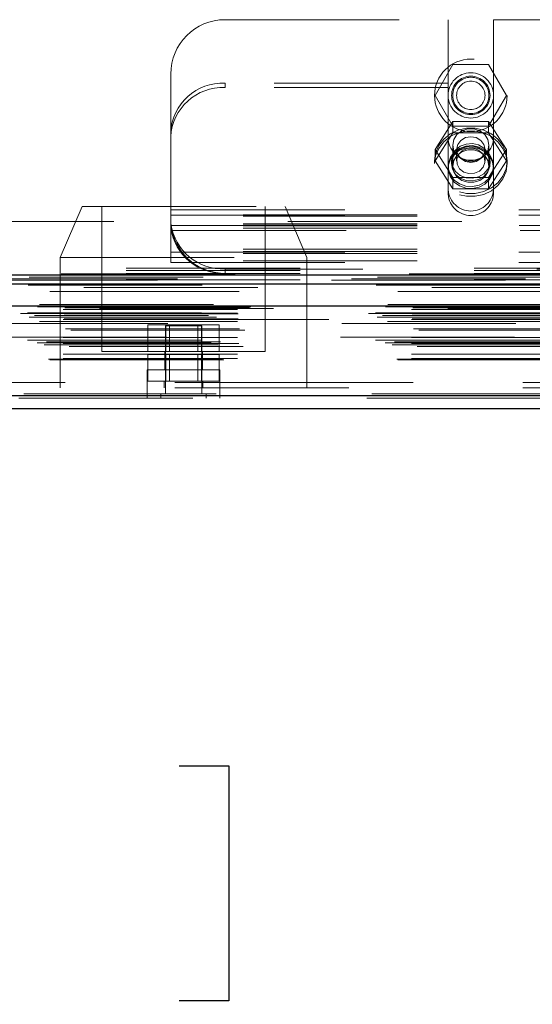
# Model space of a CAD drawing. Header units: inches. Extents: x 0.2 to 10.8, y 0.2 to 8.2.
# Tile 81 of 123: x 3.489 to 3.784, y 6.651 to 7.217. Entities that reach past the tile are written whole.
import ezdxf

# ---------------------------------------------------------------- set-up
doc = ezdxf.new("R2010")
doc.units = ezdxf.units.IN
doc.header["$MEASUREMENT"] = 0
doc.linetypes.add('HIDDEN', pattern=[0.07500000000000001, 0.05, -0.025])
doc.layers.add('DIMENSIONS', color=140, linetype='Continuous')
doc.styles.add('SLDTEXTSTYLE0', font='TXT', dxfattribs={"width": 0.7})
doc.dimstyles.new('SLDDIMSTYLE1', dxfattribs={"dimtxt": 0.0849609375, "dimasz": 0.13, "dimexe": 0, "dimexo": 0.0625, "dimgap": 0.021240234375, "dimtad": 0, "dimtih": 1, "dimtoh": 1, "dimlfac": 12, "dimrnd": 1e-09, "dimzin": 12, "dimdsep": 46, "dimtxsty": 'SLDTEXTSTYLE0', "dimsah": 1, "dimcen": 0.09, "dimadec": 0, "dimazin": 3, "dimtfac": 1, "dimtmove": 0, "dimatfit": 0, "dimfxl": 0, "dimfrac": 2, "dimtolj": 1, "dimtzin": 12, "dimarcsym": 0})

# ---------------------------------------------------------------- blocks, each defined once
blk = doc.blocks.new('_D_3')
at = {"layer": 'DIMENSIONS'}
for p, q in [((2.846755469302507, 7.04298873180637), (2.846755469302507, 6.662832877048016)), ((2.981364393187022, 6.969915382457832), (2.981364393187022, 6.662832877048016)), ((2.846755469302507, 6.787832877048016), (2.596755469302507, 6.787832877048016)), ((2.981364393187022, 6.787832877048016), (3.2131393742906, 6.787832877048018)), ((3.328272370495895, 6.787832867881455), (3.299742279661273, 6.787832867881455)), ((3.299742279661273, 6.787832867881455), (3.299742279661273, 6.652802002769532)), ((3.580741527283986, 6.787832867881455), (3.609271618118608, 6.787832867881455)), ((3.609271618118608, 6.787832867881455), (3.609271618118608, 6.652802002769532)), ((3.299742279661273, 6.652802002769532), (3.328272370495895, 6.652802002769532)), ((3.609271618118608, 6.652802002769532), (3.580741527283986, 6.652802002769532))]:
    blk.add_line(p, q, dxfattribs=at)
for points in [[(2.846755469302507, 6.787832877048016), (2.716755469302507, 6.807832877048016), (2.716755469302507, 6.767832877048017)], [(2.981364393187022, 6.787832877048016), (3.111364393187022, 6.767832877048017), (3.111364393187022, 6.807832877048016)]]:
    blk.add_solid(points, dxfattribs=at)
at = {"layer": 'DIMENSIONS', "char_height": 0.08333333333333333, "attachment_point": 1, "style": 'SLDTEXTSTYLE0'}
for s, insert in [('1.62', (3.328272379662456, 6.914275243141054)), ('41.0', (3.328272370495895, 6.760224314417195))]:
    blk.add_mtext(s, dxfattribs=dict(at, insert=insert))

msp = doc.modelspace()

# ---------------------------------------------------------------- linework, layer by layer
at = {"color": 7, "linetype": 'HIDDEN', "lineweight": 18}
for p, q in [((3.607172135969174, 7.21674609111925), (3.735317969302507, 7.21674609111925)), ((3.735317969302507, 7.21674609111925), (3.735317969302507, 7.180261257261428)), ((3.761359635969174, 7.21674609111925), (3.932151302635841, 7.21674609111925)), ((3.761359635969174, 7.21674609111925), (3.761359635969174, 7.180261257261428)), ((3.727842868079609, 7.173246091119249), (3.738090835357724, 7.190996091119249)), ((3.738090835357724, 7.190996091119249), (3.758586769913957, 7.190996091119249)), ((3.758586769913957, 7.190996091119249), (3.768834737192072, 7.173246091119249)), ((3.575922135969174, 7.151939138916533), (3.575922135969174, 7.18549609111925)), ((3.607172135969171, 7.180261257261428), (3.607172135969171, 7.177725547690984)), ((3.735317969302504, 7.180261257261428), (3.607172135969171, 7.180261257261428)), ((3.735317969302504, 7.177725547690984), (3.607172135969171, 7.177725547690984)), ((3.735317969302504, 7.177725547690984), (3.735317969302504, 7.180261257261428)), ((3.735317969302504, 7.116360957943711), (3.735317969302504, 7.177725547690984)), ((3.932151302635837, 7.180261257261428), (3.761359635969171, 7.180261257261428)), ((3.761359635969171, 7.177725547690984), (3.761359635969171, 7.180261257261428)), ((3.761359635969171, 7.116360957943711), (3.761359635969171, 7.177725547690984)), ((3.932151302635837, 7.177725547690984), (3.761359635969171, 7.177725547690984)), ((3.738090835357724, 7.155496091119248), (3.727842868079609, 7.173246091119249)), ((3.768834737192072, 7.173246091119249), (3.758586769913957, 7.155496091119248)), ((3.738090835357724, 7.15820223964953), (3.727842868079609, 7.14211527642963)), ((3.738090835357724, 7.151686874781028), (3.738090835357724, 7.15820223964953)), ((3.758586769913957, 7.15820223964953), (3.738090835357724, 7.15820223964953)), ((3.758586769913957, 7.155496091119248), (3.738090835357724, 7.155496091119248)), ((3.758586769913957, 7.151686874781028), (3.758586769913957, 7.15820223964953)), ((3.768834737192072, 7.14211527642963), (3.758586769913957, 7.15820223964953)), ((3.575922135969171, 7.149403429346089), (3.575922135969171, 7.151939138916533)), ((3.575922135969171, 7.082412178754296), (3.575922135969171, 7.149403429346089)), ((3.738090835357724, 7.151686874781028), (3.727842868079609, 7.135599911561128)), ((3.758586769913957, 7.151686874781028), (3.738090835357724, 7.151686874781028)), ((3.768834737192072, 7.135599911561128), (3.758586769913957, 7.151686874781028)), ((3.727842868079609, 7.135599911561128), (3.727842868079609, 7.14211527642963)), ((3.727842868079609, 7.14211527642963), (3.738090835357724, 7.12602831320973)), ((3.737922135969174, 7.144686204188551), (3.737922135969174, 7.132579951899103)), ((3.740176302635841, 7.14211527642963), (3.740176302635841, 7.135599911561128)), ((3.75650130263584, 7.135599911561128), (3.75650130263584, 7.14211527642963)), ((3.758586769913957, 7.12602831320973), (3.768834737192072, 7.14211527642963)), ((3.758755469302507, 7.132579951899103), (3.758755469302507, 7.144686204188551)), ((3.768834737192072, 7.135599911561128), (3.768834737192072, 7.14211527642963)), ((3.727505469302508, 7.135599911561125), (3.727505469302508, 7.134015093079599)), ((3.727842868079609, 7.135599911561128), (3.738090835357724, 7.119512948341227)), ((3.737297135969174, 7.135599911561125), (3.737297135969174, 7.134015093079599)), ((3.758586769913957, 7.119512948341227), (3.768834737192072, 7.135599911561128)), ((3.759380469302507, 7.134015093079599), (3.759380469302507, 7.135599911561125)), ((3.769172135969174, 7.134015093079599), (3.769172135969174, 7.135599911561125)), ((3.738090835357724, 7.12602831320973), (3.758586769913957, 7.12602831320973)), ((3.738090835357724, 7.119512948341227), (3.738090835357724, 7.12602831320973)), ((3.758586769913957, 7.119512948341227), (3.758586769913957, 7.12602831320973)), ((3.738090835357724, 7.119512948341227), (3.758586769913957, 7.119512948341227)), ((3.52494351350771, 7.109318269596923), (3.51244351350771, 7.080151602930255)), ((3.52494351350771, 7.109318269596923), (3.641610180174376, 7.109318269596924)), ((3.536401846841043, 7.109318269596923), (3.536401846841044, 7.025984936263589)), ((3.630151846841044, 7.02598493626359), (3.630151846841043, 7.109318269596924)), ((3.654110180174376, 7.080151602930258), (3.641610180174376, 7.109318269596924)), ((3.575922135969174, 7.10749609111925), (4.117588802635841, 7.10749609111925)), ((3.575922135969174, 7.10749609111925), (4.117588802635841, 7.10749609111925)), ((4.117588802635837, 7.104625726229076), (3.575922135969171, 7.104625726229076)), ((3.575922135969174, 7.104496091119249), (4.117588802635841, 7.104496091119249)), ((4.117588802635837, 7.103782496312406), (3.575922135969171, 7.103782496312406)), ((4.743255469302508, 7.100746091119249), (2.950255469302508, 7.100746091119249)), ((4.117588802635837, 7.098625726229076), (3.575922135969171, 7.098625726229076)), ((4.117588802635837, 7.098344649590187), (3.575922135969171, 7.098344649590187)), ((4.117481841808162, 7.099429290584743), (3.576029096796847, 7.099429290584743)), ((4.117481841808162, 7.096893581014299), (3.576029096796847, 7.096893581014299)), ((3.576137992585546, 7.098496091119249), (4.117372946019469, 7.098496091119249)), ((3.576641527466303, 7.095496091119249), (4.116869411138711, 7.095496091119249)), ((3.576641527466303, 7.095496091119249), (4.116869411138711, 7.095496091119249)), ((4.117588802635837, 7.084947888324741), (3.575922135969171, 7.084947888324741)), ((3.51244351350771, 7.080151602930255), (3.654110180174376, 7.080151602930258)), ((3.51244351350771, 7.080151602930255), (3.512443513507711, 7.005151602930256)), ((4.117588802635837, 7.083496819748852), (3.575922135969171, 7.083496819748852)), ((3.575922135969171, 7.083215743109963), (4.117588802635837, 7.083215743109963)), ((4.117588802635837, 7.082412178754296), (3.575922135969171, 7.082412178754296)), ((3.575922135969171, 7.077215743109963), (3.575922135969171, 7.082412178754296)), ((3.654110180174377, 7.005151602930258), (3.654110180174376, 7.080151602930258)), ((2.950255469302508, 7.073912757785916), (4.743255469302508, 7.073912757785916)), ((2.950255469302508, 7.073912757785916), (4.743255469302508, 7.073912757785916)), ((2.950331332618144, 7.073912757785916), (4.743179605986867, 7.073912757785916)), ((2.950331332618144, 7.073912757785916), (4.743179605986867, 7.073912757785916)), ((2.950331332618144, 7.073912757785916), (4.743179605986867, 7.073912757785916)), ((2.950331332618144, 7.073912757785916), (4.743179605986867, 7.073912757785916)), ((4.117588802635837, 7.078058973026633), (3.575922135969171, 7.078058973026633)), ((3.575922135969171, 7.077215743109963), (4.117588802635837, 7.077215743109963)), ((2.950255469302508, 7.072644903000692), (4.743255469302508, 7.072644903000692)), ((2.950255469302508, 7.070912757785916), (4.743255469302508, 7.070912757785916)), ((3.607172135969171, 7.070912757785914), (3.607172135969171, 7.073448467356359)), ((4.086338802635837, 7.073448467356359), (3.607172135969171, 7.073448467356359)), ((4.779723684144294, 7.067722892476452), (2.913745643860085, 7.067722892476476)), ((4.76820105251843, 7.06699912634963), (2.925265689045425, 7.066999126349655)), ((2.925975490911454, 7.062872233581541), (4.767494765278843, 7.062872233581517)), ((2.950255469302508, 7.067294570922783), (4.743255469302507, 7.067294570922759)), ((4.800580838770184, 7.05315160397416), (2.892889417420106, 7.05315160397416)), ((2.898332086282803, 7.052185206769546), (4.795138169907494, 7.052185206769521)), ((4.794928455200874, 7.052212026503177), (2.898541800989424, 7.052212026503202)), ((2.899295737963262, 7.051733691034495), (4.794174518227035, 7.051733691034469)), ((2.899295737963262, 7.051733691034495), (4.794174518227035, 7.051733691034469)), ((2.915032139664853, 7.051062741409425), (4.778438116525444, 7.051062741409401)), ((2.915032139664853, 7.051062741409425), (4.778438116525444, 7.0510627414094)), ((2.921111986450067, 7.051133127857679), (4.772358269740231, 7.051133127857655)), ((2.921111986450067, 7.051133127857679), (4.772358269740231, 7.051133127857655)), ((2.921885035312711, 7.051680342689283), (4.771585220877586, 7.051680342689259)), ((2.921885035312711, 7.051680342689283), (4.771585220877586, 7.051680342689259)), ((2.88951370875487, 7.047884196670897), (4.803956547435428, 7.047884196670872)), ((2.88951370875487, 7.047884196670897), (4.803956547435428, 7.047884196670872)), ((2.893559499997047, 7.048309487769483), (4.799910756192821, 7.048309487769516)), ((2.893649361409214, 7.047799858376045), (4.799820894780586, 7.04779985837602)), ((2.894582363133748, 7.045746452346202), (4.798887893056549, 7.045746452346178)), ((4.797569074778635, 7.046695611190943), (2.895888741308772, 7.046695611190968)), ((2.902129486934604, 7.045715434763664), (4.791340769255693, 7.04571543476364)), ((2.914198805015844, 7.050219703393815), (4.779271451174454, 7.050219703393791)), ((2.914198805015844, 7.050219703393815), (4.779271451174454, 7.050219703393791)), ((2.914198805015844, 7.048146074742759), (4.779271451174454, 7.048146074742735)), ((2.914198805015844, 7.048146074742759), (4.779271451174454, 7.048146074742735)), ((2.914615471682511, 7.047729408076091), (4.778854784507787, 7.047729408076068)), ((2.93505462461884, 7.05081826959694), (4.758471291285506, 7.05081826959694)), ((2.900554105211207, 7.043345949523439), (4.792902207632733, 7.043345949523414)), ((2.914198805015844, 7.044396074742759), (4.779271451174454, 7.044396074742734)), ((2.914198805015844, 7.043222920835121), (4.779271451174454, 7.043222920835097)), ((2.914615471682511, 7.044812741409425), (4.778854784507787, 7.044812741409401)), ((4.774243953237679, 7.042112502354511), (2.919220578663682, 7.042112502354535)), ((2.96682845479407, 7.044396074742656), (4.779271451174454, 7.044396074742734)), ((3.562780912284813, 7.02598493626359), (3.562780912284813, 7.041401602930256)), ((3.573028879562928, 7.041401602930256), (3.562780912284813, 7.041401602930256)), ((3.593693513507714, 7.040818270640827), (3.572860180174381, 7.040818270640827)), ((3.572860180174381, 7.040818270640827), (3.572860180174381, 7.001755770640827)), ((3.573028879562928, 7.02598493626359), (3.573028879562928, 7.041401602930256)), ((3.59352481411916, 7.041401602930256), (3.573028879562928, 7.041401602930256)), ((3.575114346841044, 7.041401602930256), (3.575114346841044, 7.02598493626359)), ((3.591439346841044, 7.02598493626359), (3.591439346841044, 7.041401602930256)), ((3.59352481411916, 7.02598493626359), (3.59352481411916, 7.041401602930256)), ((3.603772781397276, 7.041401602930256), (3.59352481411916, 7.041401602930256)), ((3.593693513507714, 7.001755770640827), (3.593693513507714, 7.040818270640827)), ((3.603772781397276, 7.02598493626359), (3.603772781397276, 7.041401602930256)), ((2.914198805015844, 7.034052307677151), (4.779271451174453, 7.034052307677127)), ((2.915461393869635, 7.039051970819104), (4.778031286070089, 7.03905197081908)), ((2.918493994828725, 7.03837692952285), (4.774976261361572, 7.038376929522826)), ((2.918493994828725, 7.03837692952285), (4.774976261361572, 7.038376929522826)), ((4.773506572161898, 7.034370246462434), (2.919972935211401, 7.034370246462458)), ((2.89914605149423, 7.031071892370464), (4.794324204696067, 7.031071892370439)), ((4.793542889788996, 7.032530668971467), (2.899934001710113, 7.032530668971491)), ((2.903183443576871, 7.029903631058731), (4.790276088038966, 7.029903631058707)), ((2.904448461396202, 7.031656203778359), (4.789021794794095, 7.031656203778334)), ((2.914198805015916, 7.030607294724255), (4.779271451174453, 7.030607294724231)), ((2.915117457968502, 7.030600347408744), (4.778342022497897, 7.030600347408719)), ((2.91756477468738, 7.028880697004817), (4.775905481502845, 7.028880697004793)), ((2.914198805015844, 7.02457245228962), (4.779271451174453, 7.024572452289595)), ((3.536401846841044, 7.025984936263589), (3.583276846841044, 7.02598493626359)), ((3.562780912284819, 7.008901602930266), (3.562780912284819, 7.024318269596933)), ((3.573028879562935, 7.024318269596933), (3.562780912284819, 7.024318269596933)), ((3.57244351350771, 7.02598493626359), (3.57244351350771, 7.015568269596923)), ((3.573028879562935, 7.008901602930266), (3.573028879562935, 7.024318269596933)), ((3.593524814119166, 7.024318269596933), (3.573028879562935, 7.024318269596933)), ((3.575114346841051, 7.024318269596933), (3.575114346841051, 7.008901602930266)), ((3.583276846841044, 7.02598493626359), (3.630151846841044, 7.02598493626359)), ((3.591439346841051, 7.008901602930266), (3.591439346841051, 7.024318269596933)), ((3.593524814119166, 7.008901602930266), (3.593524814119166, 7.024318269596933)), ((3.603772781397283, 7.024318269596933), (3.593524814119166, 7.024318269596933)), ((3.594110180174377, 7.015568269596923), (3.594110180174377, 7.02598493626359)), ((3.603772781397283, 7.008901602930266), (3.603772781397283, 7.024318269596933)), ((2.905750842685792, 7.021639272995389), (4.787719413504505, 7.021639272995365)), ((2.906481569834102, 7.021206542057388), (4.786988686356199, 7.021206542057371)), ((2.914198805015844, 7.022039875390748), (4.779271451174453, 7.022039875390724)), ((2.914198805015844, 7.022039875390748), (4.779271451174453, 7.022039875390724)), ((3.604110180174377, 7.015568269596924), (3.562443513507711, 7.015568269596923)), ((3.562443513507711, 7.015568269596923), (3.562443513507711, 7.00890160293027)), ((3.604110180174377, 7.00890160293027), (3.604110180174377, 7.015568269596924)), ((2.978221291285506, 7.008151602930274), (4.71530462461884, 7.008151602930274)), ((2.978221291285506, 7.008151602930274), (4.71530462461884, 7.008151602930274)), ((4.715304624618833, 7.008151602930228), (2.9782212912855, 7.008151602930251)), ((4.715304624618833, 7.008151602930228), (2.9782212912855, 7.008151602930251)), ((3.604110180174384, 7.00890160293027), (3.562443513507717, 7.00890160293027)), ((3.562443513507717, 7.00890160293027), (3.562443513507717, 7.00515160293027)), ((3.572235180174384, 7.00890160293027), (3.572235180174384, 7.00515160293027)), ((3.594318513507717, 7.00515160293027), (3.594318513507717, 7.00890160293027)), ((3.604110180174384, 7.00515160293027), (3.604110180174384, 7.00890160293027)), ((4.791496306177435, 7.001630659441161), (2.901973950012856, 7.001630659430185)), ((2.901973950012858, 7.001630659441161), (4.791496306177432, 7.001630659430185)), ((2.901973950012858, 7.000588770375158), (4.791496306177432, 7.000588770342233)), ((2.978221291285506, 7.005151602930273), (4.71530462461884, 7.005151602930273)), ((3.562471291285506, 7.005151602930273), (3.562471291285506, 6.999151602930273)), ((3.596297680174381, 7.001755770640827), (3.570256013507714, 7.001755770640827)), ((3.570256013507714, 7.001755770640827), (3.570256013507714, 6.999151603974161)), ((3.596297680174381, 6.999151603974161), (3.596297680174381, 7.001755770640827)), ((3.604137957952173, 6.999151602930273), (3.604137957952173, 7.005151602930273)), ((4.788551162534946, 6.999151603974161), (2.904919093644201, 6.999151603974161))]:
    msp.add_line(p, q, dxfattribs=at)
at = {"color": 7, "linetype": 'Continuous', "lineweight": 25}
for p, q in [((2.950255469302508, 7.07010919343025), (4.743255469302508, 7.07010919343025)), ((2.950255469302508, 7.064912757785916), (4.743255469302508, 7.064912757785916)), ((4.800580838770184, 7.052109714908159), (2.892889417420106, 7.052109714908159)), ((4.791496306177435, 7.000588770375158), (2.901973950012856, 7.000588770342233)), ((4.788551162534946, 6.993151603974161), (2.904919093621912, 6.993151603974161))]:
    msp.add_line(p, q, dxfattribs=at)
at = {"color": 7, "linetype": 'HIDDEN', "lineweight": 18, "flags": 128}
for points in [[(3.727505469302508, 7.135599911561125), (3.728110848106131, 7.14011852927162), (3.729891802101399, 7.144374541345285), (3.732744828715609, 7.148120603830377), (3.736504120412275, 7.151139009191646), (3.740951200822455, 7.15325433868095), (3.745827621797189, 7.154343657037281), (3.750849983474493, 7.154343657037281), (3.755726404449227, 7.15325433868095), (3.760173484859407, 7.151139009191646), (3.763932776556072, 7.148120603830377), (3.766785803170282, 7.144374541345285), (3.76856675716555, 7.140118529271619), (3.769172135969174, 7.135599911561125), (3.76856675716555, 7.131081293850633), (3.766785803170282, 7.126825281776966), (3.763932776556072, 7.123079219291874), (3.760173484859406, 7.120060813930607), (3.755726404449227, 7.117945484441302), (3.750849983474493, 7.116856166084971), (3.745827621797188, 7.116856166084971), (3.740951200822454, 7.117945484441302), (3.736504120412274, 7.120060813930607), (3.732744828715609, 7.123079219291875), (3.729891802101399, 7.126825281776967), (3.728110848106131, 7.131081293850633), (3.727505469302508, 7.135599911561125)], [(3.758755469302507, 7.144686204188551), (3.758127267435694, 7.147915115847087), (3.756318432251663, 7.150754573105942), (3.753547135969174, 7.152862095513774), (3.750147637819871, 7.153983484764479), (3.74652996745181, 7.153983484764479), (3.743130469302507, 7.152862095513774), (3.740359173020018, 7.150754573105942), (3.738550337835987, 7.147915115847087), (3.737922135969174, 7.144686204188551), (3.738550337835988, 7.141457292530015), (3.740359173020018, 7.138617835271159), (3.743130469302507, 7.136510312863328), (3.74652996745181, 7.135388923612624), (3.750147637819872, 7.135388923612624), (3.753547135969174, 7.136510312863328), (3.756318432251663, 7.138617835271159), (3.758127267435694, 7.141457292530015), (3.758755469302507, 7.144686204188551)], [(3.727505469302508, 7.134015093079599), (3.728110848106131, 7.138533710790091), (3.729891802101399, 7.142789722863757), (3.732744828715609, 7.14653578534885), (3.736504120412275, 7.149554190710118), (3.740951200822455, 7.151669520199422), (3.745827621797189, 7.152758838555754), (3.750849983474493, 7.152758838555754), (3.755726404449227, 7.151669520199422), (3.760173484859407, 7.149554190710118), (3.763932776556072, 7.14653578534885), (3.766785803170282, 7.142789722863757), (3.76856675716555, 7.138533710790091), (3.769172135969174, 7.134015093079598), (3.76856675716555, 7.129496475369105), (3.766785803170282, 7.125240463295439), (3.763932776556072, 7.121494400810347), (3.760173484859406, 7.118475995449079), (3.755726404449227, 7.116360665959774), (3.750849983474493, 7.115271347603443), (3.745827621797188, 7.115271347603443), (3.740951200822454, 7.116360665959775), (3.736504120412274, 7.118475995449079), (3.732744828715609, 7.121494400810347), (3.729891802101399, 7.125240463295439), (3.728110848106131, 7.129496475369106), (3.727505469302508, 7.134015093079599)], [(3.75650130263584, 7.14211527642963), (3.755879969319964, 7.144946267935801), (3.754110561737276, 7.14734626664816), (3.751462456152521, 7.148949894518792), (3.748338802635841, 7.149513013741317), (3.745215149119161, 7.148949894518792), (3.742567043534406, 7.14734626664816), (3.740797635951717, 7.144946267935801), (3.740176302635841, 7.14211527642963), (3.740797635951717, 7.139284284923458), (3.742567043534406, 7.136884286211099), (3.745215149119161, 7.135280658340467), (3.748338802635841, 7.134717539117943), (3.751462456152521, 7.135280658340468), (3.754110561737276, 7.136884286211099), (3.755879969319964, 7.139284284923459), (3.75650130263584, 7.14211527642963)], [(3.761359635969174, 7.132579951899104), (3.760781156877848, 7.136058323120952), (3.759097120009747, 7.139227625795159), (3.756457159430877, 7.141806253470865), (3.753095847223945, 7.143565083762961), (3.749311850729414, 7.144347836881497), (3.745441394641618, 7.144084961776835), (3.741828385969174, 7.142799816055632), (3.738793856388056, 7.140606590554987), (3.736607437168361, 7.137700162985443), (3.735463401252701, 7.134338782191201), (3.735463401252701, 7.130821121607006), (3.736607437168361, 7.127459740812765), (3.738793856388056, 7.12455331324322), (3.741828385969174, 7.122360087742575), (3.745441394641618, 7.121074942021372), (3.749311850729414, 7.12081206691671), (3.753095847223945, 7.121594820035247), (3.756457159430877, 7.123353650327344), (3.759097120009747, 7.125932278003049), (3.760781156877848, 7.129101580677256), (3.761359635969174, 7.132579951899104)], [(3.761359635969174, 7.131479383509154), (3.760781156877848, 7.134957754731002), (3.759097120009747, 7.138127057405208), (3.756457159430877, 7.140705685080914), (3.753095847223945, 7.142464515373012), (3.749311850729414, 7.143247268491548), (3.745441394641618, 7.142984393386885), (3.741828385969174, 7.141699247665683), (3.738793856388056, 7.139506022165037), (3.736607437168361, 7.136599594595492), (3.735463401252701, 7.133238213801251), (3.735463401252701, 7.129720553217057), (3.736607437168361, 7.126359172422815), (3.738793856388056, 7.123452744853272), (3.741828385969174, 7.121259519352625), (3.745441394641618, 7.119974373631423), (3.749311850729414, 7.119711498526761), (3.753095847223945, 7.120494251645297), (3.756457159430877, 7.122253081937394), (3.759097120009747, 7.124831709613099), (3.760781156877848, 7.128001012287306), (3.761359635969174, 7.131479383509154)], [(3.737297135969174, 7.135599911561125), (3.737895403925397, 7.138849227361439), (3.739625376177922, 7.141746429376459), (3.742299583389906, 7.143977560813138), (3.745628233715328, 7.145300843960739), (3.749250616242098, 7.145572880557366), (3.752774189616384, 7.144764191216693), (3.755817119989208, 7.142962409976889), (3.758049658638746, 7.140362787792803), (3.759229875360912, 7.137247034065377), (3.759229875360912, 7.133952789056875), (3.758049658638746, 7.130837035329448), (3.755817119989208, 7.128237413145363), (3.752774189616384, 7.126435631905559), (3.749250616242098, 7.125626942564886), (3.745628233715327, 7.125898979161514), (3.742299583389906, 7.127222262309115), (3.739625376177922, 7.129453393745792), (3.737895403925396, 7.132350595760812), (3.737297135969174, 7.135599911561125)], [(3.737297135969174, 7.134015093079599), (3.737895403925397, 7.137264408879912), (3.739625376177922, 7.140161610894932), (3.742299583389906, 7.14239274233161), (3.745628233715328, 7.143716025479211), (3.749250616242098, 7.143988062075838), (3.752774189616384, 7.143179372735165), (3.755817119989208, 7.141377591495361), (3.758049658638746, 7.138777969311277), (3.759229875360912, 7.135662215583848), (3.759229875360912, 7.132367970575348), (3.758049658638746, 7.12925221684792), (3.755817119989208, 7.126652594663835), (3.752774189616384, 7.124850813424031), (3.749250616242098, 7.124042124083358), (3.745628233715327, 7.124314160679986), (3.742299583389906, 7.125637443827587), (3.739625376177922, 7.127868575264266), (3.737895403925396, 7.130765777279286), (3.737297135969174, 7.134015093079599)], [(3.758755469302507, 7.132579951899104), (3.758127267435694, 7.13580886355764), (3.756318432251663, 7.138648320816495), (3.753547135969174, 7.140755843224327), (3.750147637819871, 7.141877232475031), (3.74652996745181, 7.141877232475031), (3.743130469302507, 7.140755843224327), (3.740359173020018, 7.138648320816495), (3.738550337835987, 7.13580886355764), (3.737922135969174, 7.132579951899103), (3.738550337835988, 7.129351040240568), (3.740359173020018, 7.126511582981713), (3.743130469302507, 7.12440406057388), (3.74652996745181, 7.123282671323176), (3.750147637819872, 7.123282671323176), (3.753547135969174, 7.12440406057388), (3.756318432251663, 7.126511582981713), (3.758127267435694, 7.129351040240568), (3.758755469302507, 7.132579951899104)], [(3.752420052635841, 7.142006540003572), (3.749404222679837, 7.142934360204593), (3.746226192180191, 7.142745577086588), (3.743369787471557, 7.141468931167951), (3.741269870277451, 7.139298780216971), (3.740246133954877, 7.136565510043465), (3.740454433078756, 7.133685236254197), (3.741863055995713, 7.131096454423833), (3.744257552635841, 7.129193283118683), (3.747273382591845, 7.128265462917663), (3.75045141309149, 7.128454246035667), (3.753307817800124, 7.129730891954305), (3.755407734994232, 7.131901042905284), (3.756431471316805, 7.134634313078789), (3.756223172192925, 7.137514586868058), (3.754814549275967, 7.140103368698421), (3.752420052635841, 7.142006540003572)], [(4.812933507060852, 7.070730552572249), (3.862033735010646, 7.070730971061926), (2.880549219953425, 7.07073055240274)], [(4.794640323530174, 7.068839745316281), (3.862033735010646, 7.06884052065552), (2.898834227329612, 7.068839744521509)], [(2.893941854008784, 7.064143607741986), (3.768531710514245, 7.064146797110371), (4.799521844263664, 7.064143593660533)], [(2.893944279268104, 7.064143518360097), (3.88690335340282, 7.06414373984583), (4.799527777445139, 7.064143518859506)], [(4.768226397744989, 7.066999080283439), (3.862033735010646, 7.066998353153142), (2.925277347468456, 7.066999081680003)], [(2.906483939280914, 7.060603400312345), (3.831443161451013, 7.060603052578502), (4.786993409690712, 7.060603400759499)], [(2.915250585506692, 7.060585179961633), (3.831443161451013, 7.060585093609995), (4.77821614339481, 7.060585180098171)]]:
    msp.add_lwpolyline(points, dxfattribs=at)
at = {"color": 7, "linetype": 'HIDDEN', "lineweight": 18}
for radius in [0.02083333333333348, 0.01302083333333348, 0.01104166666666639, 0.01041666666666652, 0.008162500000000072]:
    msp.add_circle((3.748338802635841, 7.173246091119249), radius, dxfattribs=at)
for centre, radius, start, end in [((3.607172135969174, 7.18549609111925), 0.03125, 90, 180), ((3.605776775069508, 7.150399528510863), 0.02989431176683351, 87.32466329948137, 177.0478590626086), ((3.605776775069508, 7.147863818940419), 0.02989431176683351, 87.32466329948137, 177.0478590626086), ((3.748338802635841, 7.149037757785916), 0.01302083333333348, 180, 0), ((3.748338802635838, 7.119827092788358), 0.01305403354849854, 184.0872180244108, 355.9127819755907), ((3.748338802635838, 7.117291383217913), 0.01305403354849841, 184.0872180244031, 355.9127819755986), ((3.605930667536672, 7.103616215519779), 0.03019328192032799, 187.9709353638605, 272.3565162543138), ((3.605930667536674, 7.101080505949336), 0.03019328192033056, 187.9709353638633, 272.3565162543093), ((3.607172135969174, 7.102162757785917), 0.03125000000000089, 192.3177659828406, 270.0000000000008)]:
    msp.add_arc(centre, radius, start, end, dxfattribs=at)
msp.add_open_spline([(3.575922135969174, 7.102162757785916), (3.575922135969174, 7.101736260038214), (3.575930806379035, 7.101268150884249), (3.575976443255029, 7.100252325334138), (3.57601422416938, 7.099697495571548), (3.576125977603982, 7.098553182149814), (3.576199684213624, 7.097961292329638), (3.576390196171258, 7.096738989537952), (3.576506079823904, 7.096116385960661), (3.576641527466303, 7.095496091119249)], degree=3, knots=[0, 0, 0, 0, 0.25, 0.25, 0.5, 0.5, 0.75, 0.75, 1, 1, 1, 1], dxfattribs=at)

# ---------------------------------------------------------------- dimensions: what is measured, and where the dimension line sits
at = {"layer": 'DIMENSIONS'}
dim = msp.add_linear_dim(base=(2.981364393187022, 6.787832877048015), p1=(2.846755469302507, 7.092988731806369), p2=(2.981364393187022, 7.019915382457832), dimstyle='SLDDIMSTYLE1', dxfattribs=at)
dim.commit()
dim.dimension.update_dxf_attribs({"geometry": '_D_3', "text_midpoint": (3.454506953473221, 6.787832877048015), "dimtype": 160})

doc.saveas('drawing.dxf')
